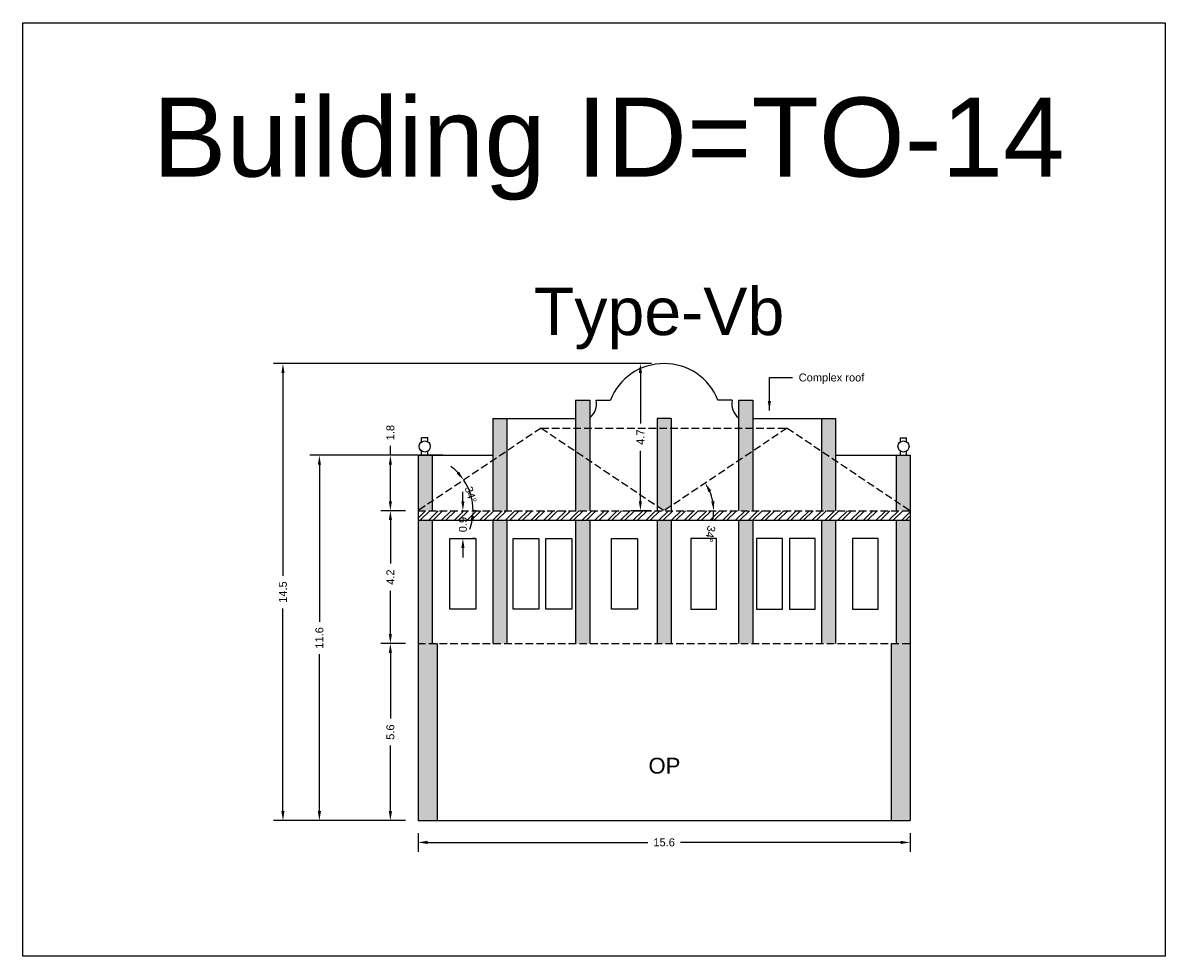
# Model space of a CAD drawing. Header units: metres. Extents: x 3416649 to 3417130, y -6713042 to -6712690.
# Tile 41 of 70: x 3416779 to 3416816, y -6712768 to -6712738. Entities that reach past the tile are written whole.
import ezdxf

# ---------------------------------------------------------------- set-up
doc = ezdxf.new("R2010")
doc.units = ezdxf.units.M
doc.linetypes.add('ACAD_ISO02W100', pattern=[15, 12, -3])
doc.layers.add('Dotted', color=7, linetype='ACAD_ISO02W100', plot=False)
doc.styles.get("Standard").update_dxf_attribs({"font": 'arial.ttf'})
doc.dimstyles.new('ISO-25', dxfattribs={"dimtxt": 0.25, "dimasz": 0.3, "dimexe": 0.3, "dimexo": 0.4, "dimgap": 0.2, "dimtad": 0, "dimdec": 1, "dimdsep": 46, "dimtxsty": 'Standard', "dimcen": 2.5, "dimadec": 0, "dimazin": 0, "dimtfac": 1, "dimtdec": 1, "dimtmove": 0, "dimatfit": 3, "dimfxl": 1, "dimarcsym": 0})

# ---------------------------------------------------------------- blocks, each defined once
blk = doc.blocks.new('*D107')
at = {"color": 0, "lineweight": -2, "transparency": 16777216}
for start, end in [(10.984, 22.8772), (349.016, 0)]:
    blk.add_arc((3416799.732, -6712753.809), 1.567, start, end, dxfattribs=at)
at = {"color": 0, "transparency": 16777216}
for points in [[(3416801.132, -6712753.223), (3416801.22, -6712753.176), (3416801.033, -6712752.935)], [(3416801.32, -6712753.505), (3416801.221, -6712753.515), (3416801.299, -6712753.809)]]:
    blk.add_solid(points, dxfattribs=at)
at = {"layer": 'Defpoints', "color": 0, "transparency": 16777216}
for p in [(3416803.622, -6712751.198), (3416801.179, -6712753.207), (3416791.952, -6712753.809), (3416799.732, -6712753.809), (3416807.512, -6712753.809)]:
    blk.add_point(p, dxfattribs=at)
at = {"color": 0, "transparency": 16777216, "insert": (3416801.185, -6712754.544), "char_height": 0.25, "attachment_point": 5, "rotation": 259.016}
blk.add_mtext('34°', dxfattribs=at)
blk = doc.blocks.new('*D108')
at = {"color": 0, "lineweight": -2, "transparency": 16777216}
for start, end in [(43.7529, 53.6446), (360, 33.8612), (340.2166, 350.1083)]:
    blk.add_arc((3416791.952, -6712753.809), 1.74, start, end, dxfattribs=at)
at = {"color": 0, "transparency": 16777216}
for points in [[(3416793.247, -6712752.574), (3416793.17, -6712752.637), (3416793.396, -6712752.839)], [(3416793.616, -6712754.103), (3416793.716, -6712754.112), (3416793.692, -6712753.809)]]:
    blk.add_solid(points, dxfattribs=at)
at = {"layer": 'Defpoints', "color": 0, "transparency": 16777216}
for p in [(3416795.842, -6712751.198), (3416793.558, -6712753.141), (3416791.952, -6712753.809), (3416791.952, -6712753.809), (3416807.512, -6712753.809)]:
    blk.add_point(p, dxfattribs=at)
at = {"color": 0, "transparency": 16777216, "insert": (3416793.616, -6712753.302), "char_height": 0.25, "attachment_point": 5, "rotation": 286.9306}
blk.add_mtext('34°', dxfattribs=at)
blk = doc.blocks.new('*D109')
at = {"color": 0, "lineweight": -2, "transparency": 16777216}
for p, q in [((3416793.37, -6712753.509), (3416793.37, -6712753.209)), ((3416793.37, -6712753.809), (3416793.37, -6712753.82)), ((3416793.77, -6712753.809), (3416793.67, -6712753.809)), ((3416793.37, -6712754.687), (3416793.37, -6712754.675)), ((3416793.77, -6712754.687), (3416793.67, -6712754.687)), ((3416793.37, -6712754.987), (3416793.37, -6712755.287))]:
    blk.add_line(p, q, dxfattribs=at)
at = {"color": 0, "transparency": 16777216}
for points in [[(3416793.32, -6712753.509), (3416793.42, -6712753.509), (3416793.37, -6712753.809)], [(3416793.32, -6712754.987), (3416793.42, -6712754.987), (3416793.37, -6712754.687)]]:
    blk.add_solid(points, dxfattribs=at)
at = {"layer": 'Defpoints', "color": 0, "transparency": 16777216}
for p in [(3416793.37, -6712753.809), (3416793.37, -6712753.809), (3416793.37, -6712754.687)]:
    blk.add_point(p, dxfattribs=at)
at = {"color": 0, "transparency": 16777216, "insert": (3416793.37, -6712754.248), "char_height": 0.25, "attachment_point": 5, "rotation": 90}
blk.add_mtext('0.9', dxfattribs=at)
blk = doc.blocks.new('*D110')
at = {"color": 0, "lineweight": -2, "transparency": 16777216}
for p, q in [((3416791.552, -6712758.009), (3416790.777, -6712758.009)), ((3416791.077, -6712758.309), (3416791.077, -6712760.381)), ((3416791.077, -6712763.309), (3416791.077, -6712761.236)), ((3416791.552, -6712763.609), (3416790.777, -6712763.609))]:
    blk.add_line(p, q, dxfattribs=at)
at = {"color": 0, "transparency": 16777216}
for points in [[(3416791.027, -6712758.309), (3416791.127, -6712758.309), (3416791.077, -6712758.009)], [(3416791.027, -6712763.309), (3416791.127, -6712763.309), (3416791.077, -6712763.609)]]:
    blk.add_solid(points, dxfattribs=at)
at = {"layer": 'Defpoints', "color": 0, "transparency": 16777216}
for p in [(3416791.077, -6712758.009), (3416791.952, -6712758.009), (3416791.952, -6712763.609)]:
    blk.add_point(p, dxfattribs=at)
at = {"color": 0, "transparency": 16777216, "insert": (3416791.077, -6712760.809), "char_height": 0.25, "attachment_point": 5, "rotation": 90}
blk.add_mtext('5.6', dxfattribs=at)
blk = doc.blocks.new('*D111')
at = {"color": 0, "lineweight": -2, "transparency": 16777216}
for p, q in [((3416791.552, -6712753.809), (3416790.777, -6712753.809)), ((3416791.077, -6712754.109), (3416791.077, -6712755.477)), ((3416791.077, -6712757.709), (3416791.077, -6712756.34)), ((3416791.552, -6712758.009), (3416790.777, -6712758.009))]:
    blk.add_line(p, q, dxfattribs=at)
at = {"color": 0, "transparency": 16777216}
for points in [[(3416791.027, -6712754.109), (3416791.127, -6712754.109), (3416791.077, -6712753.809)], [(3416791.027, -6712757.709), (3416791.127, -6712757.709), (3416791.077, -6712758.009)]]:
    blk.add_solid(points, dxfattribs=at)
at = {"layer": 'Defpoints', "color": 0, "transparency": 16777216}
for p in [(3416791.077, -6712753.809), (3416791.952, -6712753.809), (3416791.952, -6712758.009)]:
    blk.add_point(p, dxfattribs=at)
at = {"color": 0, "transparency": 16777216, "insert": (3416791.077, -6712755.909), "char_height": 0.25, "attachment_point": 5, "rotation": 90}
blk.add_mtext('4.2', dxfattribs=at)
blk = doc.blocks.new('*D112')
at = {"color": 0, "lineweight": -2, "transparency": 16777216}
for p, q in [((3416792.732, -6712752.058), (3416788.533, -6712752.058)), ((3416788.833, -6712752.358), (3416788.833, -6712757.321)), ((3416788.833, -6712763.309), (3416788.833, -6712758.346)), ((3416791.552, -6712763.609), (3416788.533, -6712763.609))]:
    blk.add_line(p, q, dxfattribs=at)
at = {"color": 0, "transparency": 16777216}
for points in [[(3416788.783, -6712752.358), (3416788.883, -6712752.358), (3416788.833, -6712752.058)], [(3416788.783, -6712763.309), (3416788.883, -6712763.309), (3416788.833, -6712763.609)]]:
    blk.add_solid(points, dxfattribs=at)
at = {"layer": 'Defpoints', "color": 0, "transparency": 16777216}
for p in [(3416788.833, -6712752.058), (3416793.132, -6712752.058), (3416791.952, -6712763.609)]:
    blk.add_point(p, dxfattribs=at)
at = {"color": 0, "transparency": 16777216, "insert": (3416788.833, -6712757.833), "char_height": 0.25, "attachment_point": 5, "rotation": 90}
blk.add_mtext('11.6', dxfattribs=at)
blk = doc.blocks.new('*D113')
at = {"color": 0, "lineweight": -2, "transparency": 16777216}
for p, q in [((3416799.332, -6712749.158), (3416787.381, -6712749.158)), ((3416787.681, -6712749.458), (3416787.681, -6712755.87)), ((3416787.681, -6712763.309), (3416787.681, -6712756.897)), ((3416791.552, -6712763.609), (3416787.381, -6712763.609))]:
    blk.add_line(p, q, dxfattribs=at)
at = {"color": 0, "transparency": 16777216}
for points in [[(3416787.631, -6712749.458), (3416787.731, -6712749.458), (3416787.681, -6712749.158)], [(3416787.631, -6712763.309), (3416787.731, -6712763.309), (3416787.681, -6712763.609)]]:
    blk.add_solid(points, dxfattribs=at)
at = {"layer": 'Defpoints', "color": 0, "transparency": 16777216}
for p in [(3416787.681, -6712749.158), (3416799.732, -6712749.158), (3416791.952, -6712763.609)]:
    blk.add_point(p, dxfattribs=at)
at = {"color": 0, "transparency": 16777216, "insert": (3416787.681, -6712756.383), "char_height": 0.25, "attachment_point": 5, "rotation": 90}
blk.add_mtext('14.5', dxfattribs=at)
blk = doc.blocks.new('*D114')
at = {"color": 0, "lineweight": -2, "transparency": 16777216}
for p, q in [((3416791.552, -6712752.058), (3416790.777, -6712752.058)), ((3416791.077, -6712752.058), (3416791.077, -6712751.758)), ((3416791.077, -6712753.509), (3416791.077, -6712752.358)), ((3416791.552, -6712753.809), (3416790.777, -6712753.809))]:
    blk.add_line(p, q, dxfattribs=at)
at = {"color": 0, "transparency": 16777216}
for points in [[(3416791.027, -6712752.358), (3416791.127, -6712752.358), (3416791.077, -6712752.058)], [(3416791.027, -6712753.509), (3416791.127, -6712753.509), (3416791.077, -6712753.809)]]:
    blk.add_solid(points, dxfattribs=at)
at = {"layer": 'Defpoints', "color": 0, "transparency": 16777216}
for p in [(3416791.077, -6712752.058), (3416791.952, -6712752.058), (3416791.952, -6712753.809)]:
    blk.add_point(p, dxfattribs=at)
at = {"color": 0, "transparency": 16777216, "insert": (3416791.077, -6712751.342), "char_height": 0.25, "attachment_point": 5, "rotation": 90}
blk.add_mtext('1.8', dxfattribs=at)
blk = doc.blocks.new('*D115')
at = {"color": 0, "lineweight": -2, "transparency": 16777216}
for p, q in [((3416799.332, -6712749.158), (3416798.681, -6712749.158)), ((3416798.981, -6712749.458), (3416798.981, -6712751.051)), ((3416798.981, -6712753.509), (3416798.981, -6712751.916)), ((3416799.332, -6712753.809), (3416798.681, -6712753.809))]:
    blk.add_line(p, q, dxfattribs=at)
at = {"color": 0, "transparency": 16777216}
for points in [[(3416798.931, -6712749.458), (3416799.031, -6712749.458), (3416798.981, -6712749.158)], [(3416798.931, -6712753.509), (3416799.031, -6712753.509), (3416798.981, -6712753.809)]]:
    blk.add_solid(points, dxfattribs=at)
at = {"layer": 'Defpoints', "color": 0, "transparency": 16777216}
for p in [(3416799.732, -6712749.158), (3416798.981, -6712753.809), (3416799.732, -6712753.809)]:
    blk.add_point(p, dxfattribs=at)
at = {"color": 0, "transparency": 16777216, "insert": (3416798.981, -6712751.483), "char_height": 0.25, "attachment_point": 5, "rotation": 90}
blk.add_mtext('4.7', dxfattribs=at)
blk = doc.blocks.new('*D116')
at = {"color": 0, "lineweight": -2, "transparency": 16777216}
for p, q in [((3416791.952, -6712764.009), (3416791.952, -6712764.597)), ((3416792.252, -6712764.297), (3416799.219, -6712764.297)), ((3416807.212, -6712764.297), (3416800.245, -6712764.297)), ((3416807.512, -6712764.009), (3416807.512, -6712764.597))]:
    blk.add_line(p, q, dxfattribs=at)
at = {"color": 0, "transparency": 16777216}
for points in [[(3416792.252, -6712764.247), (3416792.252, -6712764.347), (3416791.952, -6712764.297)], [(3416807.212, -6712764.247), (3416807.212, -6712764.347), (3416807.512, -6712764.297)]]:
    blk.add_solid(points, dxfattribs=at)
at = {"layer": 'Defpoints', "color": 0, "transparency": 16777216}
for p in [(3416791.952, -6712763.609), (3416807.512, -6712763.609), (3416807.512, -6712764.297)]:
    blk.add_point(p, dxfattribs=at)
at = {"color": 0, "transparency": 16777216, "insert": (3416799.732, -6712764.297), "char_height": 0.25, "attachment_point": 5}
blk.add_mtext('15.6', dxfattribs=at)

msp = doc.modelspace()

# ---------------------------------------------------------------- hatches: boundary and pattern name
h = msp.add_hatch(color=256)
h.dxf.hatch_style = 1
h.paths.add_polyline_path([(3416807.512, -6712754.109), (3416807.062, -6712754.109), (3416807.062, -6712758.009), (3416807.512, -6712758.009)])
h.paths.add_polyline_path([(3416807.512, -6712752.058), (3416807.062, -6712752.058), (3416807.062, -6712753.507), (3416807.512, -6712753.809)])
h.paths.add_polyline_path([(3416807.062, -6712753.507), (3416807.062, -6712753.809), (3416807.512, -6712753.809)], flags=17)
h.paths.add_polyline_path([(3416807.512, -6712758.009), (3416807.062, -6712758.009), (3416806.912, -6712758.009), (3416806.912, -6712763.609), (3416807.512, -6712763.609)])
h.paths.add_polyline_path([(3416805.152, -6712752.225), (3416804.702, -6712751.923), (3416804.702, -6712753.809), (3416805.152, -6712753.809)])
h.paths.add_polyline_path([(3416805.152, -6712750.898), (3416804.702, -6712750.898), (3416804.702, -6712751.923), (3416805.152, -6712752.225)])
h.paths.add_polyline_path([(3416805.152, -6712754.109), (3416804.702, -6712754.109), (3416804.702, -6712758.009), (3416805.152, -6712758.009)])
h.paths.add_polyline_path([(3416802.532, -6712754.109), (3416802.082, -6712754.109), (3416802.082, -6712758.009), (3416802.532, -6712758.009)])
h.paths.add_polyline_path([(3416802.532, -6712751.93), (3416802.082, -6712752.232), (3416802.082, -6712753.809), (3416802.532, -6712753.809)])
h.paths.add_polyline_path([(3416802.532, -6712751.198), (3416802.082, -6712751.198), (3416802.082, -6712752.232), (3416802.532, -6712751.93)])
h.paths.add_polyline_path([(3416802.532, -6712750.318), (3416802.082, -6712750.318), (3416802.082, -6712751.198), (3416802.532, -6712751.198)])
h.paths.add_polyline_path([(3416799.957, -6712751.198), (3416799.507, -6712751.198), (3416799.507, -6712753.658), (3416799.732, -6712753.809), (3416799.957, -6712753.658)])
h.paths.add_polyline_path([(3416799.957, -6712750.898), (3416799.507, -6712750.898), (3416799.507, -6712751.198), (3416799.957, -6712751.198)])
h.paths.add_polyline_path([(3416799.957, -6712754.109), (3416799.507, -6712754.109), (3416799.507, -6712758.009), (3416799.957, -6712758.009)])
h.paths.add_polyline_path([(3416797.382, -6712752.232), (3416796.932, -6712751.93), (3416796.932, -6712753.809), (3416797.382, -6712753.809)])
h.paths.add_polyline_path([(3416797.382, -6712751.198), (3416796.932, -6712751.198), (3416796.932, -6712751.93), (3416797.382, -6712752.232)])
h.paths.add_polyline_path([(3416797.382, -6712750.318), (3416796.932, -6712750.318), (3416796.932, -6712751.198), (3416797.382, -6712751.198)])
h.paths.add_polyline_path([(3416797.382, -6712754.109), (3416796.932, -6712754.109), (3416796.932, -6712758.009), (3416797.382, -6712758.009)])
h.paths.add_polyline_path([(3416794.762, -6712754.109), (3416794.312, -6712754.109), (3416794.312, -6712758.009), (3416794.762, -6712758.009)])
h.paths.add_polyline_path([(3416794.762, -6712751.923), (3416794.312, -6712752.225), (3416794.312, -6712753.809), (3416794.762, -6712753.809)])
h.paths.add_polyline_path([(3416794.762, -6712750.898), (3416794.312, -6712750.898), (3416794.312, -6712752.225), (3416794.762, -6712751.923)])
h.paths.add_polyline_path([(3416792.402, -6712752.058), (3416791.952, -6712752.058), (3416791.952, -6712753.809), (3416792.402, -6712753.507)])
h.paths.add_polyline_path([(3416792.402, -6712753.507), (3416791.952, -6712753.809), (3416792.402, -6712753.809)], flags=17)
h.paths.add_polyline_path([(3416792.402, -6712754.109), (3416791.952, -6712754.109), (3416791.952, -6712758.009), (3416792.402, -6712758.009)])
h.paths.add_polyline_path([(3416792.552, -6712758.009), (3416791.952, -6712758.009), (3416791.952, -6712763.609), (3416792.552, -6712763.609)])
h = msp.add_hatch()
h.set_pattern_fill('ANSI32', color=256, scale=0.03)
h.set_pattern_definition([(45, (-29.07755, 0), (-0.202055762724, 0.202055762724), []), (45, (-28.94285, 0), (-0.202055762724, 0.202055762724), [])])
h.paths.add_polyline_path([(3416807.512, -6712754.109), (3416807.512, -6712753.809), (3416791.952, -6712753.809), (3416791.952, -6712754.109)])
h.paths.add_polyline_path([(3416793.63, -6712754.552), (3416793.63, -6712753.942), (3416793.115, -6712753.942), (3416793.115, -6712754.552)], flags=9)

# ---------------------------------------------------------------- linework, layer by layer
for points in [[(3416779.458, -6712738.386), (3416815.571, -6712738.386), (3416815.571, -6712767.893), (3416779.458, -6712767.893)], [(3416792.961, -6712754.687), (3416793.778, -6712754.687), (3416793.778, -6712756.924), (3416792.961, -6712756.924)], [(3416794.955, -6712754.687), (3416795.772, -6712754.687), (3416795.772, -6712756.924), (3416794.955, -6712756.924)], [(3416795.994, -6712754.687), (3416796.811, -6712754.687), (3416796.811, -6712756.924), (3416795.994, -6712756.924)], [(3416798.072, -6712754.687), (3416798.89, -6712754.687), (3416798.89, -6712756.924), (3416798.072, -6712756.924)], [(3416801.391, -6712754.687), (3416800.574, -6712754.687), (3416800.574, -6712756.924), (3416801.391, -6712756.924)], [(3416803.469, -6712754.687), (3416802.652, -6712754.687), (3416802.652, -6712756.924), (3416803.469, -6712756.924)], [(3416804.509, -6712754.687), (3416803.692, -6712754.687), (3416803.692, -6712756.924), (3416804.509, -6712756.924)], [(3416806.502, -6712754.687), (3416805.685, -6712754.687), (3416805.685, -6712756.924), (3416806.502, -6712756.924)]]:
    msp.add_lwpolyline(points, close=True)
for points in [[(3416796.932, -6712750.318), (3416796.932, -6712753.809)], [(3416796.932, -6712750.318), (3416797.382, -6712750.318)], [(3416797.382, -6712750.318), (3416797.382, -6712753.809)], [(3416797.582, -6712750.318), (3416798.032, -6712750.318)], [(3416801.882, -6712750.318), (3416801.432, -6712750.318)], [(3416802.082, -6712750.318), (3416802.082, -6712753.809)], [(3416802.082, -6712750.318), (3416802.532, -6712750.318)], [(3416802.532, -6712750.318), (3416802.532, -6712753.809)], [(3416794.312, -6712750.898), (3416794.312, -6712753.809)], [(3416794.312, -6712750.898), (3416796.932, -6712750.898)], [(3416794.762, -6712750.898), (3416794.762, -6712753.809)], [(3416799.507, -6712750.898), (3416799.507, -6712753.809)], [(3416799.957, -6712750.898), (3416799.507, -6712750.898)], [(3416799.957, -6712750.898), (3416799.957, -6712753.809)], [(3416802.532, -6712750.898), (3416805.152, -6712750.898)], [(3416804.702, -6712750.898), (3416804.702, -6712753.809)], [(3416805.152, -6712750.898), (3416805.152, -6712753.809)], [(3416792.064, -6712751.636), (3416792.064, -6712751.502)], [(3416792.264, -6712751.502), (3416792.064, -6712751.502)], [(3416792.264, -6712751.636), (3416792.264, -6712751.502)], [(3416807.199, -6712751.636), (3416807.199, -6712751.502)], [(3416807.199, -6712751.502), (3416807.399, -6712751.502)], [(3416807.399, -6712751.636), (3416807.399, -6712751.502)], [(3416791.952, -6712752.058), (3416794.312, -6712752.058)], [(3416791.952, -6712752.058), (3416791.952, -6712763.609)], [(3416792.064, -6712752.058), (3416792.064, -6712751.925)], [(3416792.264, -6712752.058), (3416792.264, -6712751.925)], [(3416792.402, -6712752.058), (3416792.402, -6712753.809)], [(3416805.152, -6712752.058), (3416807.512, -6712752.058)], [(3416807.062, -6712752.058), (3416807.062, -6712753.809)], [(3416807.199, -6712752.058), (3416807.199, -6712751.925)], [(3416807.399, -6712752.058), (3416807.399, -6712751.925)], [(3416807.512, -6712752.058), (3416807.512, -6712763.609)], [(3416791.952, -6712754.109), (3416807.512, -6712754.109)], [(3416792.402, -6712754.109), (3416792.402, -6712758.009)], [(3416794.312, -6712754.109), (3416794.312, -6712758.009)], [(3416794.762, -6712754.109), (3416794.762, -6712758.009)], [(3416796.932, -6712754.109), (3416796.932, -6712758.009)], [(3416797.382, -6712754.109), (3416797.382, -6712758.009)], [(3416799.507, -6712754.109), (3416799.507, -6712758.009)], [(3416799.957, -6712754.109), (3416799.957, -6712758.009)], [(3416802.082, -6712754.109), (3416802.082, -6712758.009)], [(3416802.532, -6712754.109), (3416802.532, -6712758.009)], [(3416804.702, -6712754.109), (3416804.702, -6712758.009)], [(3416805.152, -6712754.109), (3416805.152, -6712758.009)], [(3416807.062, -6712754.109), (3416807.062, -6712758.009)], [(3416792.552, -6712758.009), (3416792.552, -6712763.609)], [(3416806.912, -6712758.009), (3416806.912, -6712763.609)], [(3416791.952, -6712763.609), (3416807.512, -6712763.609)]]:
    msp.add_lwpolyline(points)
for centre in [(3416792.164, -6712751.78), (3416807.299, -6712751.78)]:
    msp.add_circle(centre, 0.176)
for centre, radius, start, end in [((3416799.732, -6712750.984), 1.826, 21.3844, 158.6156), ((3416797.014, -6712750.429), 0.579, 309.4904, 11.0548), ((3416802.45, -6712750.429), 0.579, 168.9452, 230.5096)]:
    msp.add_arc(centre, radius, start, end)
at = {"layer": 'Dotted', "ltscale": 0.02}
for points in [[(3416795.842, -6712751.198), (3416791.952, -6712753.809)], [(3416795.842, -6712751.198), (3416799.732, -6712753.809)], [(3416795.842, -6712751.198), (3416803.622, -6712751.198)], [(3416803.622, -6712751.198), (3416799.732, -6712753.809)], [(3416803.622, -6712751.198), (3416807.512, -6712753.809)], [(3416791.952, -6712753.809), (3416807.512, -6712753.809)], [(3416791.952, -6712758.009), (3416807.512, -6712758.009)]]:
    msp.add_lwpolyline(points, dxfattribs=at)

# ---------------------------------------------------------------- texts
at = {"attachment_point": 1}
for s, width, heights, insert, char_height in [('Building ID=TO-14', 67.86454, [0.517], (3416783.563, -6712740.747), 2.5), ('Type-Vb ', 9.99112, [0.517], (3416795.613, -6712746.758), 1.5), ('OP', 67.86454, [0], (3416799.237, -6712761.621), 0.5)]:
    msp.add_mtext_dynamic_manual_height_columns(s, width=width, gutter_width=12.5, heights=heights, dxfattribs=dict(at, insert=insert, char_height=char_height))
at = {"insert": (3416803.985, -6712749.474), "char_height": 0.25, "attachment_point": 1}
msp.add_mtext('Complex roof', dxfattribs=at)

# ---------------------------------------------------------------- dimensions: what is measured, and where the dimension line sits
for base, p1, p2, picture, middle in [((3416787.681, -6712749.158), (3416791.952, -6712763.609), (3416799.732, -6712749.158), '*D113', (3416787.681, -6712756.383)), ((3416798.981, -6712753.809), (3416799.732, -6712749.158), (3416799.732, -6712753.809), '*D115', (3416798.981, -6712751.483)), ((3416791.077, -6712752.058), (3416791.952, -6712753.809), (3416791.952, -6712752.058), '*D114', (3416791.077, -6712751.342)), ((3416788.833, -6712752.058), (3416791.952, -6712763.609), (3416793.132, -6712752.058), '*D112', (3416788.833, -6712757.833)), ((3416793.37, -6712753.809), (3416793.37, -6712754.687), (3416793.37, -6712753.809), '*D109', (3416793.37, -6712754.248)), ((3416791.077, -6712753.809), (3416791.952, -6712758.009), (3416791.952, -6712753.809), '*D111', (3416791.077, -6712755.909)), ((3416791.077, -6712758.009), (3416791.952, -6712763.609), (3416791.952, -6712758.009), '*D110', (3416791.077, -6712760.809))]:
    dim = msp.add_linear_dim(base=base, p1=p1, p2=p2, angle=90, dimstyle='ISO-25')
    dim.commit()
    dim.dimension.update_dxf_attribs({"geometry": picture, "text_midpoint": middle})
dim = msp.add_angular_dim_2l(base=(3416801.179, -6712753.207), line1=((3416791.952, -6712753.809), (3416807.512, -6712753.809)), line2=((3416803.622, -6712751.198), (3416799.732, -6712753.809)), dimstyle='ISO-25')
dim.commit()
dim.dimension.update_dxf_attribs({"geometry": '*D107', "text_midpoint": (3416801.185, -6712754.544)})
dim = msp.add_angular_dim_2l(base=(3416793.558, -6712753.141), line1=((3416791.952, -6712753.809), (3416807.512, -6712753.809)), line2=((3416795.842, -6712751.198), (3416791.952, -6712753.809)), dimstyle='ISO-25')
dim.commit()
dim.dimension.update_dxf_attribs({"geometry": '*D108', "text_midpoint": (3416793.616, -6712753.302), "dimtype": 162})
dim = msp.add_linear_dim(base=(3416807.512, -6712764.297), p1=(3416791.952, -6712763.609), p2=(3416807.512, -6712763.609), dimstyle='ISO-25')
dim.commit()
dim.dimension.update_dxf_attribs({"geometry": '*D116', "text_midpoint": (3416799.732, -6712764.297)})

# ---------------------------------------------------------------- leaders
at = {"annotation_type": 0, "has_hookline": 1, "hookline_direction": 0, "text_width": 2.072}
msp.add_leader([(3416803.058, -6712750.647), (3416803.058, -6712749.599), (3416803.785, -6712749.599)], dimstyle='ISO-25', override={"dimgap": 0.2, "dimtad": 0}, dxfattribs=at)

doc.saveas('drawing.dxf')
